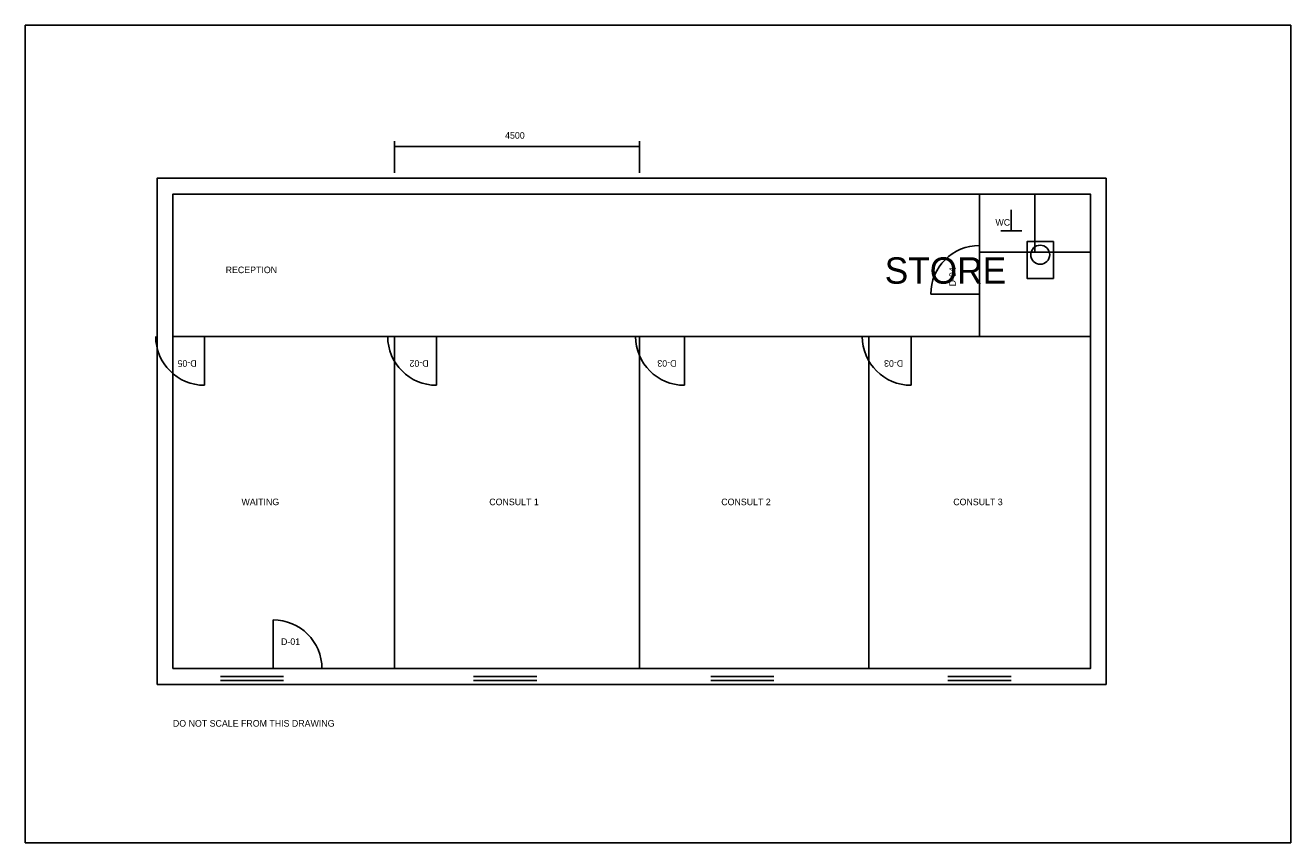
# Model space of a CAD drawing. Extents: x 452307500 to 452331500, y 267877000 to 267892500.
import ezdxf

# ---------------------------------------------------------------- set-up
doc = ezdxf.new("R2010")
doc.units = 0
for name, color, linetype in [('A-ANNO-DIMS', 1, 'Continuous'), ('A-ANNO-TEXT', 2, 'Continuous'), ('A-DOOR', 3, 'Continuous'), ('A-GLAZ', 5, 'Continuous'), ('A-SANR', 6, 'Continuous'), ('A-WALL', 7, 'Continuous'), ('A-WALL-PART', 4, 'Continuous')]:
    doc.layers.add(name, color=color, linetype=linetype)

# ---------------------------------------------------------------- blocks, each defined once
blk = doc.blocks.new('DR926')
blk.add_line((0, 0), (0, 926))
blk.add_arc((0, 0), 926, 0, 90)
at = {"layer": 'A-ANNO-TEXT'}
blk.add_attdef('D_NO', (150, 450), '', height=125, dxfattribs=at)
blk = doc.blocks.new('WIN1200')
for p, q in [((0, 150), (1200, 150)), ((0, 75), (1200, 75)), ((0, 0), (1200, 0))]:
    blk.add_line(p, q)
blk = doc.blocks.new('WC_STD')
blk.add_lwpolyline([(0, 0), (500, 0), (500, 700), (0, 700)], close=True)
blk.add_circle((250, 250), 180)

msp = doc.modelspace()

# ---------------------------------------------------------------- linework, layer by layer
for p, q in [((452326200, 267888600), (452326200, 267889000)), ((452326000, 267888600), (452326400, 267888600))]:
    msp.add_line(p, q)
msp.add_lwpolyline([(452310300, 267880300), (452327700, 267880300), (452327700, 267889300), (452310300, 267889300)], close=True)
at = {"layer": 'A-ANNO-DIMS'}
for p, q in [((452314500, 267889700), (452314500, 267890300)), ((452314500, 267890200), (452319150, 267890200)), ((452319150, 267889700), (452319150, 267890300))]:
    msp.add_line(p, q, dxfattribs=at)
at = {"layer": 'A-WALL'}
msp.add_line((452328000, 267889600), (452328000, 267889600), dxfattribs=at)
msp.add_lwpolyline([(452310000, 267880000), (452328000, 267880000), (452328000, 267889600), (452310000, 267889600)], close=True, dxfattribs=at)
at = {"layer": 'A-WALL-PART'}
for p, q in [((452325600, 267886600), (452325600, 267889300)), ((452326650, 267888200, 12), (452326650, 267889300, 12)), ((452325600, 267888200, 12), (452327700, 267888200, 12)), ((452310300, 267886600), (452327700, 267886600)), ((452323500, 267880300), (452323500, 267886600))]:
    msp.add_line(p, q, dxfattribs=at)
at = {"layer": 'A-WALL-PART', "color": 1}
for p, q in [((452314500, 267880300), (452314500, 267886600)), ((452319150, 267880300), (452319150, 267886600))]:
    msp.add_line(p, q, dxfattribs=at)
at = {"layer": 'Defpoints'}
msp.add_lwpolyline([(452307500, 267877000), (452331500, 267877000), (452331500, 267892500), (452307500, 267892500)], close=True, dxfattribs=at)

# ---------------------------------------------------------------- block references
at = {"layer": 'A-DOOR'}
for p, rotation, values in [((452325600, 267887400), 90, {'D_NO': 'D-04'}), ((452310900, 267886600), 180, {'D_NO': 'D-05'}), ((452315300, 267886600), 180, {'D_NO': 'D-02'}), ((452315300, 267886600), 180, {'D_NO': 'D-02'}), ((452320000, 267886600), 180, {'D_NO': 'D-03'}), ((452324300, 267886600), 180, {'D_NO': 'D-03'})]:
    msp.add_blockref('DR926', p, dxfattribs=dict(at, rotation=rotation)).add_auto_attribs(values)
msp.add_blockref('DR926', (452312200, 267880300), dxfattribs=at).add_auto_attribs({'D_NO': 'D-01'})
at = {"layer": 'A-GLAZ'}
for p in [(452311200, 267880000), (452316000, 267880000), (452320500, 267880000), (452325000, 267880000)]:
    msp.add_blockref('WIN1200', p, dxfattribs=at)
at = {"layer": 'A-SANR', "rotation": 180}
msp.add_blockref('WC_STD', (452327000, 267888400), dxfattribs=at)
msp.add_blockref('WC_STD', (452327000, 267888400), dxfattribs=at)

# ---------------------------------------------------------------- texts
at = {"layer": 'A-ANNO-DIMS'}
msp.add_text('4500', height=125, dxfattribs=at).set_placement((452316600, 267890350))
at = {"layer": 'A-ANNO-TEXT'}
for s, height, p in [('WC', 125, (452325900, 267888700)), ('STORE', 500, (452323800, 267887600)), ('RECEPTION', 125, (452311300, 267887800)), ('WAITING', 125, (452311600, 267883400)), ('CONSULT 1', 125, (452316300, 267883400)), ('CONSULT 2', 125, (452320700, 267883400)), ('CONSULT 3', 125, (452325100, 267883400))]:
    msp.add_text(s, height=height, dxfattribs=at).set_placement(p)
at = {"layer": 'A-ANNO-TEXT', "color": 7}
msp.add_text('DO NOT SCALE FROM THIS DRAWING', height=125, dxfattribs=at).set_placement((452310300, 267879200))

doc.saveas('drawing.dxf')
